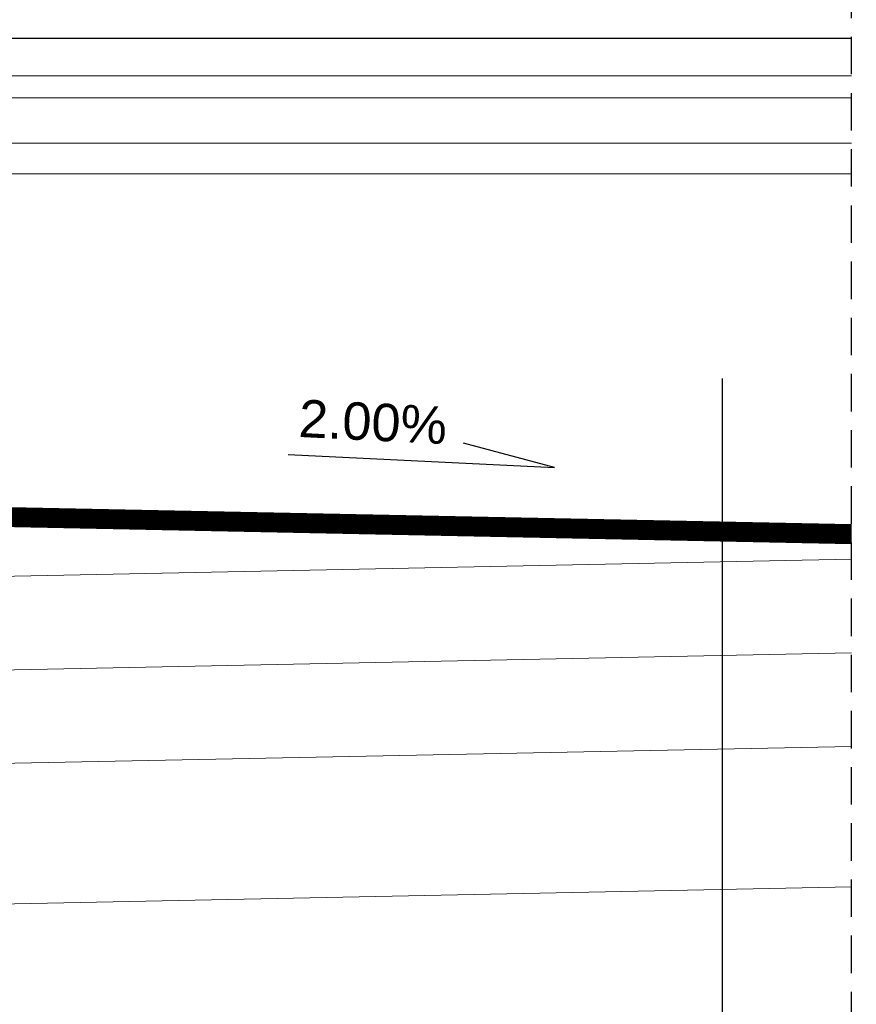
# Model space of a CAD drawing. Header units: millimetres. Extents: x -4835 to 23023, y -15404 to 3906.
# Tile 121 of 256: x 5118 to 5163, y -3499 to -3447. Entities that reach past the tile are written whole.
import ezdxf

# ---------------------------------------------------------------- set-up
doc = ezdxf.new("R2010")
doc.units = ezdxf.units.MM
for name, pattern in [('ACAD_ISO03W100', [30, 12, -18]), ('DASHED', [19.05, 12.7, -6.35]), ('JIS_02_2.0', [3, 2, -1])]:
    doc.linetypes.add(name, pattern=pattern)
doc.layers.get('0').update_dxf_attribs({"lineweight": 9})
for name, color, linetype, lineweight in [('a___cienka___0.15', 10, 'Continuous', 15), ('a___ocieplenie', 214, 'BATTING', 5), ('a___przekrojowa___0.5', 7, 'Continuous', 25), ('a___widokowa_0.25', 130, 'Continuous', 25)]:
    doc.layers.add(name, color=color, linetype=linetype, lineweight=lineweight)
doc.layers.add('Budowlane - Opisy', color=7, linetype='Continuous')
doc.layers.add('detale', color=7, linetype='Continuous')
doc.styles.add('GENERATED_STYLE_2', font='ARIAL.TTF', dxfattribs={"width": 0.999153})
doc.styles.get("Standard").update_dxf_attribs({"font": 'arial.ttf'})
doc.linetypes.add('BATTING', pattern='A,0.0001,-0.1,[134,ltypeshp.shx,S=0.1,R=0,X=-0.1,Y=0],-0.2,[134,ltypeshp.shx,S=0.1,R=180,X=0.1,Y=0],-0.1', length=0.4001)
doc.dimstyles.new('GENERATED_STYLE__86', dxfattribs={"dimtxt": 0.18, "dimasz": 1.368, "dimexe": 0.18, "dimexo": 0.0625, "dimgap": 0.09, "dimtad": 0, "dimtih": 1, "dimtoh": 1, "dimdec": 4, "dimzin": 0, "dimdsep": 46, "dimtxsty": 'Standard', "dimcen": 0.09, "dimadec": 0, "dimazin": 0, "dimtfac": 1, "dimtdec": 4, "dimtmove": 0, "dimatfit": 3, "dimldrblk": 'ARROWHEAD_5', "dimfxl": 1, "dimtolj": 1, "dimtzin": 0, "dimarcsym": 0})

# ---------------------------------------------------------------- blocks, each defined once
blk = doc.blocks.new('ARROWHEAD_5')
at = {"linetype": 'Continuous'}
blk.add_line((0, 0), (-1, 0), dxfattribs=at)
blk.add_solid([(-1, 0.2679), (0, 0), (-1, -0.2679), (-1, 0.2679)], dxfattribs=at)

msp = doc.modelspace()

# ---------------------------------------------------------------- linework, layer by layer
at = {"layer": 'a___cienka___0.15'}
for p, q in [((5077.3287, -3449.5803), (5162.7067, -3449.5803)), ((5115.9003, -3450.7657), (5162.7067, -3450.7657)), ((5115.9209, -3453.1766), (5162.7067, -3453.1766)), ((5114.2415, -3454.8253), (5162.7067, -3454.8253)), ((5102.9285, -3473.3694), (5162.7067, -3474.5746)), ((5162.6966, -3475.4002), (5088.9184, -3476.8876)), ((5162.6966, -3485.4022), (5089.12, -3486.8856))]:
    msp.add_line(p, q, dxfattribs=at)
msp.add_lwpolyline([(5079.0085, -3453.0774), (5113.4285, -3453.0774), (5113.4285, -3470.7945), (5115.7001, -3473.1268), (5162.7067, -3474.0745)], dxfattribs=at)
at = {"layer": 'a___ocieplenie', "ltscale": 12}
msp.add_line((5162.7067, -3480.401), (5089.0192, -3481.8866), dxfattribs=at)
at = {"layer": 'a___ocieplenie', "ltscale": 17}
msp.add_line((5162.7067, -3492.903), (5089.2208, -3494.3846), dxfattribs=at)
at = {"layer": 'a___przekrojowa___0.5'}
msp.add_lwpolyline([(5162.7067, -3473.5744), (5115.9281, -3472.6313), (5113.9285, -3470.5912)], dxfattribs=at)
at = {"layer": 'a___widokowa_0.25', "linetype": 'JIS_02_2.0'}
msp.add_line((5162.7067, -3518.5075), (5162.7067, -3440.3675), dxfattribs=at)
at = {"layer": 'a___widokowa_0.25'}
for p, q in [((5077.4317, -3447.5774), (5162.7067, -3447.5774)), ((5146.8316, -3470.5142), (5141.9713, -3469.2055)), ((5132.6104, -3469.8059), (5146.8316, -3470.5142))]:
    msp.add_line(p, q, dxfattribs=at)
at = {"layer": 'a___widokowa_0.25', "linetype": 'DASHED', "ltscale": 0.2, "const_width": 0.5}
msp.add_lwpolyline([(5079.0085, -3452.8274), (5113.6785, -3452.8274), (5113.6785, -3470.6933), (5115.821, -3472.8792), (5162.7067, -3473.8244)], dxfattribs=at)
at = {"layer": 'a___widokowa_0.25', "linetype": 'ACAD_ISO03W100', "ltscale": 0.2, "const_width": 0.5}
msp.add_lwpolyline([(5079.0085, -3453.3274), (5113.1785, -3453.3274), (5113.1785, -3470.8975), (5115.6069, -3473.3749), (5162.7067, -3474.3245)], dxfattribs=at)
at = {"layer": 'detale'}
msp.add_line((5155.7914, -3465.7471), (5155.7914, -3647.6263), dxfattribs=at)

# ---------------------------------------------------------------- texts
at = {"layer": 'Budowlane - Opisy', "insert": (5141.0864, -3468.2794), "char_height": 2, "width": 118.273386, "attachment_point": 6, "rotation": 357.14909, "line_spacing_factor": 0.946646, "style": 'GENERATED_STYLE_2'}
msp.add_mtext('2.00%', dxfattribs=at)

# ---------------------------------------------------------------- leaders
at = {"layer": 'detale', "annotation_type": 0, "has_hookline": 1, "hookline_direction": 0, "text_width": 41.4563}
msp.add_leader([(5089.8193, -3449.989), (5106.4561, -3443.152), (5109.3596, -3443.1628)], dimstyle='GENERATED_STYLE__86', dxfattribs=at)

doc.saveas('drawing.dxf')
